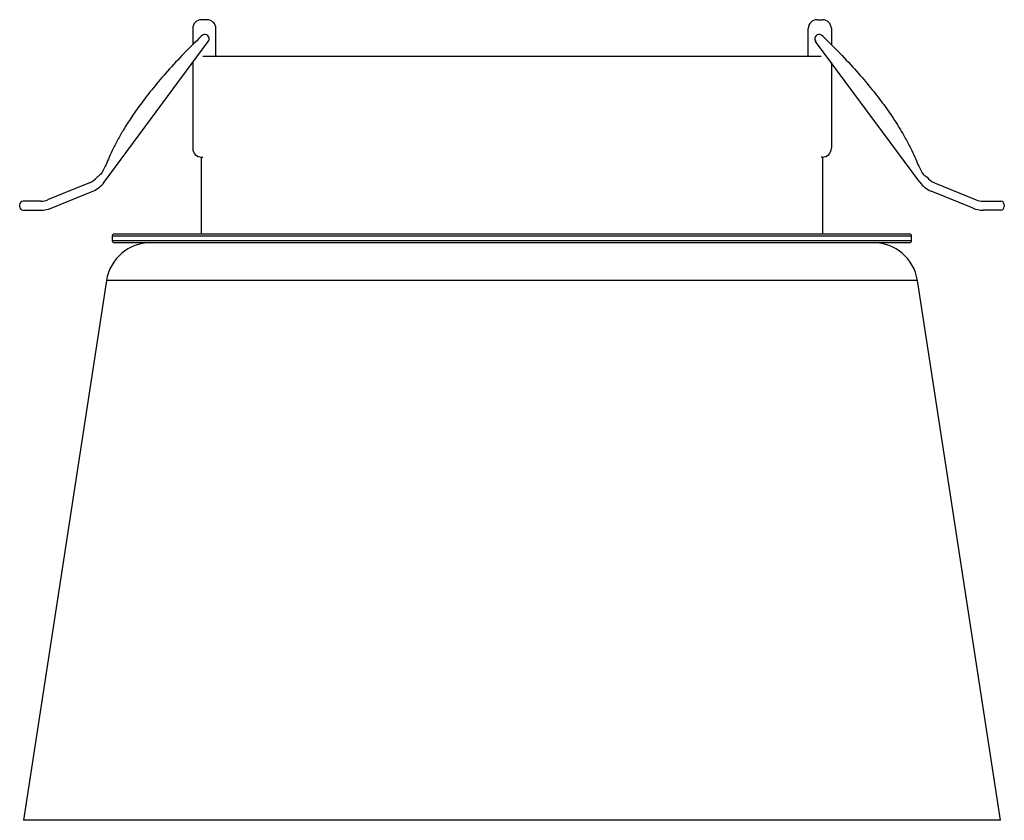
# Model space of a CAD drawing. Header units: millimetres. Extents: x -56 to 55, y -30 to 60.
import ezdxf

# ---------------------------------------------------------------- set-up
doc = ezdxf.new("R2010")
doc.units = ezdxf.units.MM

msp = doc.modelspace()

# ---------------------------------------------------------------- linework, layer by layer
at = {"color": 7, "linetype": 'Continuous', "lineweight": 25}
for p, q in [((-34.42, 60.25), (-35.03, 60.25)), ((34.27, 60.25), (34.88, 60.25)), ((-36.03, 59.25), (-36.03, 57.43)), ((-33.42, 56.15), (-33.42, 59.25)), ((33.27, 56.15), (33.27, 59.25)), ((35.88, 59.25), (35.88, 57.43)), ((-46, 41.96), (-34.27, 57.8)), ((45.85, 41.96), (34.11, 57.8)), ((-34.9, 56.15), (34.75, 56.15)), ((-36.03, 55.42), (-36.03, 45.79)), ((35.88, 55.42), (35.88, 45.79)), ((-35.08, 44.79), (-35.08, 36.15)), ((-35.03, 44.79), (-34.9, 44.79)), ((34.88, 44.79), (34.75, 44.79)), ((34.92, 36.15), (34.92, 44.79)), ((-47.65, 41.89), (-52.36, 39.97)), ((47.5, 41.89), (52.2, 39.97)), ((-51.98, 39.05), (-47.28, 40.97)), ((51.83, 39.05), (47.12, 40.97)), ((-55.51, 39.42), (-55.51, 39.22)), ((-53.11, 39.82), (-55.11, 39.82)), ((-55.11, 38.82), (-53.11, 38.82)), ((52.96, 39.82), (54.95, 39.82)), ((54.95, 38.82), (52.96, 38.82)), ((55.35, 39.42), (55.35, 39.22)), ((-45.08, 35.9), (-45.08, 35.4)), ((44.92, 35.9), (-45.08, 35.9)), ((-44.83, 36.15), (44.67, 36.15)), ((44.92, 35.4), (44.92, 35.9)), ((-45.08, 35.4), (44.92, 35.4)), ((44.67, 35.15), (-44.83, 35.15)), ((-45.73, 30.91), (-55.08, -29.85)), ((45.58, 30.91), (-45.73, 30.91)), ((54.92, -29.85), (45.58, 30.91)), ((54.92, -29.85), (-55.08, -29.85))]:
    msp.add_line(p, q, dxfattribs=at)
for centre, radius, start, end in [((-35.03, 59.25), 1, 90, 180), ((-34.42, 59.25), 1, 0, 90), ((34.27, 59.25), 1, 90, 180), ((34.88, 59.25), 1, 0, 90), ((-34.67, 58.1), 0.5, 323.478, 143.478), ((34.52, 58.1), 0.5, 36.522, 216.522), ((-35.03, 45.79), 1, 180, 270), ((34.88, 45.79), 1, 270, 0), ((-48.41, 43.74), 2, 292.2381, 323.478), ((48.26, 43.74), 2, 216.522, 247.7619), ((-48.41, 43.74), 3, 292.2381, 323.478), ((48.26, 43.74), 3, 216.522, 247.7619), ((-53.11, 41.82), 2, 270, 292.2381), ((52.96, 41.82), 2, 247.7619, 270), ((-55.11, 39.42), 0.4, 90, 180), ((-55.11, 39.22), 0.4, 180, 270), ((-53.11, 41.82), 3, 270, 292.2381), ((52.96, 41.82), 3, 247.7619, 270), ((54.95, 39.42), 0.4, 360, 90), ((54.95, 39.22), 0.4, 270, 0), ((-44.83, 35.9), 0.25, 90, 180), ((44.67, 35.9), 0.25, 0, 90), ((-40.79, 30.15), 5, 90, 171.2538), ((-44.83, 35.4), 0.25, 180, 270), ((40.63, 30.15), 5, 8.7462, 90), ((44.67, 35.4), 0.25, 270, 360)]:
    msp.add_arc(centre, radius, start, end, dxfattribs=at)
for points in [[(-35.07, 58.4), (-35.8, 57.67), (-37.18, 56.31), (-39.03, 54.29), (-40.59, 52.45), (-41.88, 50.78), (-42.94, 49.28), (-43.79, 47.94), (-44.49, 46.71), (-45.05, 45.6), (-45.5, 44.62), (-45.84, 43.83), (-46.14, 43.23), (-46.42, 42.77), (-46.68, 42.62), (-46.8, 42.55)], [(34.92, 58.4), (35.65, 57.67), (37.03, 56.31), (38.88, 54.29), (40.44, 52.45), (41.73, 50.78), (42.79, 49.28), (43.63, 47.94), (44.33, 46.71), (44.9, 45.6), (45.35, 44.62), (45.69, 43.83), (45.98, 43.23), (46.26, 42.77), (46.53, 42.62), (46.65, 42.55)]]:
    msp.add_open_spline(points, degree=3, knots=[0, 0, 0, 0, 0.155273, 0.29261, 0.41343, 0.51911, 0.610978, 0.690293, 0.758236, 0.824573, 0.878453, 0.921256, 0.954328, 0.979446, 1, 1, 1, 1], dxfattribs=at)

doc.saveas('drawing.dxf')
